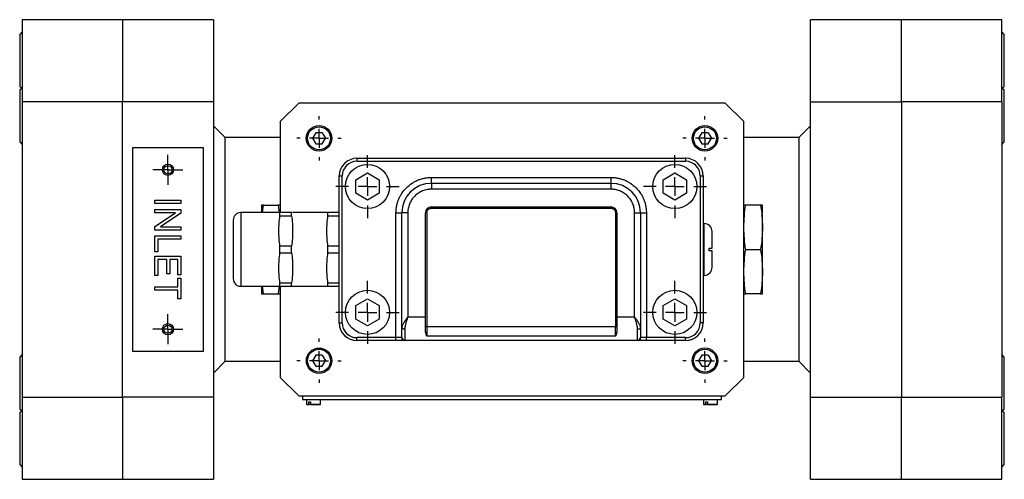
# Model space of a CAD drawing. Header units: inches. Extents: x 0.84 to 10.44, y 1.26 to 8.04.
# Tile 4 of 8: x 2.59 to 5.2, y 6.82 to 8.04. Entities that reach past the tile are written whole.
import ezdxf

# ---------------------------------------------------------------- set-up
doc = ezdxf.new("R2010")
doc.units = ezdxf.units.IN
doc.header["$MEASUREMENT"] = 0
doc.layers.add('1', color=7, linetype='Continuous')

# ---------------------------------------------------------------- blocks, each defined once
blk = doc.blocks.new('SW_CENTERMARKSYMBOL_18')
at = {"layer": '1', "color": 0}
for p, q in [((0, 0.05), (0, 0.0836)), ((-0.05, 0), (-0.0836, 0)), ((0, 0), (-0.025, 0)), ((0, 0), (0, 0.025)), ((0, 0), (0, -0.025)), ((0, 0), (0.025, 0)), ((0.05, 0), (0.0836, 0)), ((0, -0.05), (0, -0.0836))]:
    blk.add_line(p, q, dxfattribs=at)
blk = doc.blocks.new('SW_CENTERMARKSYMBOL_19')
at = {"layer": '1', "color": 0}
for p, q in [((0, 0.05), (0, 0.05875)), ((-0.05, 0), (-0.05875, 0)), ((0, 0), (-0.025, 0)), ((0, 0), (0, 0.025)), ((0, 0), (0, -0.025)), ((0, 0), (0.025, 0)), ((0.05, 0), (0.05875, 0)), ((0, -0.05), (0, -0.05875))]:
    blk.add_line(p, q, dxfattribs=at)
blk = doc.blocks.new('SW_CENTERMARKSYMBOL_20')
at = {"layer": '1', "color": 0}
for p, q in [((0, 0.05), (0, 0.05875)), ((-0.05, 0), (-0.05875, 0)), ((0, 0), (-0.025, 0)), ((0, 0), (0, 0.025)), ((0, 0), (0, -0.025)), ((0, 0), (0.025, 0)), ((0.05, 0), (0.05875, 0)), ((0, -0.05), (0, -0.05875))]:
    blk.add_line(p, q, dxfattribs=at)
blk = doc.blocks.new('SW_CENTERMARKSYMBOL_21')
at = {"layer": '1', "color": 0}
for p, q in [((0, 0.05), (0, 0.05875)), ((-0.05, 0), (-0.05875, 0)), ((0, 0), (-0.025, 0)), ((0, 0), (0, 0.025)), ((0, 0), (0, -0.025)), ((0, 0), (0.025, 0)), ((0.05, 0), (0.05875, 0)), ((0, -0.05), (0, -0.05875))]:
    blk.add_line(p, q, dxfattribs=at)
blk = doc.blocks.new('SW_CENTERMARKSYMBOL_22')
at = {"layer": '1', "color": 0}
for p, q in [((0, 0.05), (0, 0.05875)), ((-0.05, 0), (-0.05875, 0)), ((0, 0), (-0.025, 0)), ((0, 0), (0, 0.025)), ((0, 0), (0, -0.025)), ((0, 0), (0.025, 0)), ((0.05, 0), (0.05875, 0)), ((0, -0.05), (0, -0.05875))]:
    blk.add_line(p, q, dxfattribs=at)
blk = doc.blocks.new('SW_CENTERMARKSYMBOL_23')
at = {"layer": '1', "color": 0}
for p, q in [((0, 0.05), (0, 0.0836)), ((-0.05, 0), (-0.0836, 0)), ((0, 0), (-0.025, 0)), ((0, 0), (0, 0.025)), ((0, 0), (0, -0.025)), ((0, 0), (0.025, 0)), ((0.05, 0), (0.0836, 0)), ((0, -0.05), (0, -0.0836))]:
    blk.add_line(p, q, dxfattribs=at)
blk = doc.blocks.new('SW_CENTERMARKSYMBOL_24')
at = {"layer": '1', "color": 0}
for p, q in [((0, 0.05), (0, 0.0836)), ((-0.05, 0), (-0.0836, 0)), ((0, 0), (-0.025, 0)), ((0, 0), (0, 0.025)), ((0, 0), (0, -0.025)), ((0, 0), (0.025, 0)), ((0.05, 0), (0.0836, 0)), ((0, -0.05), (0, -0.0836))]:
    blk.add_line(p, q, dxfattribs=at)
blk = doc.blocks.new('SW_CENTERMARKSYMBOL_25')
at = {"layer": '1', "color": 0}
for p, q in [((0, 0.05), (0, 0.0836)), ((-0.05, 0), (-0.0836, 0)), ((0, 0), (-0.025, 0)), ((0, 0), (0, 0.025)), ((0, 0), (0, -0.025)), ((0, 0), (0.025, 0)), ((0.05, 0), (0.0836, 0)), ((0, -0.05), (0, -0.0836))]:
    blk.add_line(p, q, dxfattribs=at)
blk = doc.blocks.new('SW_CENTERMARKSYMBOL_26')
at = {"layer": '1', "color": 0}
for p, q in [((0, 0.025), (0, 0.0398)), ((-0.025, 0), (-0.0398, 0)), ((0, 0), (-0.025, 0)), ((0, 0), (0, 0.025)), ((0, 0), (0, -0.025)), ((0, 0), (0.025, 0)), ((0.025, 0), (0.0398, 0)), ((0, -0.025), (0, -0.0398))]:
    blk.add_line(p, q, dxfattribs=at)
blk = doc.blocks.new('SW_CENTERMARKSYMBOL_27')
at = {"layer": '1', "color": 0}
for p, q in [((0, 0.025), (0, 0.0398)), ((-0.025, 0), (-0.0398, 0)), ((0, 0), (-0.025, 0)), ((0, 0), (0, 0.025)), ((0, 0), (0, -0.025)), ((0, 0), (0.025, 0)), ((0.025, 0), (0.0398, 0)), ((0, -0.025), (0, -0.0398))]:
    blk.add_line(p, q, dxfattribs=at)

msp = doc.modelspace()

# ---------------------------------------------------------------- linework, layer by layer
at = {"color": 7, "linetype": 'Continuous', "lineweight": 25}
for p, q in [((2.8609, 8.0432), (2.5951, 8.0432)), ((2.5951, 8.0432), (2.5951, 7.8251)), ((3.102, 8.0432), (2.8609, 8.0432)), ((2.8609, 8.0432), (2.8609, 7.8251)), ((3.102, 8.0432), (3.102, 7.8251)), ((4.9278, 8.0432), (4.6867, 8.0432)), ((4.6867, 7.8251), (4.6867, 8.0432)), ((5.1936, 8.0432), (4.9278, 8.0432)), ((4.9278, 7.8251), (4.9278, 8.0432)), ((5.1936, 7.8251), (5.1936, 8.0432)), ((2.5951, 8.0107), (2.5883, 8.0038)), ((2.5883, 8.0038), (2.5883, 7.9974)), ((2.5883, 7.9974), (2.5883, 7.866)), ((5.2005, 8.0038), (5.1936, 8.0107)), ((5.2005, 7.9974), (5.2005, 8.0038)), ((5.2005, 7.866), (5.2005, 7.9974)), ((2.5883, 7.866), (2.5929, 7.8614)), ((2.5951, 7.8637), (2.5883, 7.8568)), ((5.2005, 7.8568), (5.1936, 7.8637)), ((5.1958, 7.8614), (5.2005, 7.866)), ((2.5883, 7.8568), (2.5883, 7.8501)), ((2.5883, 7.8501), (2.5883, 7.719)), ((5.2005, 7.8501), (5.2005, 7.8568)), ((5.2005, 7.719), (5.2005, 7.8501)), ((2.8609, 7.8251), (2.5951, 7.8251)), ((2.5951, 7.8251), (2.5951, 7.0408)), ((2.8609, 7.0408), (2.8609, 7.8251)), ((3.102, 7.8251), (2.8609, 7.8251)), ((3.102, 7.8251), (3.102, 7.0408)), ((3.3284, 7.8217), (3.2792, 7.7725)), ((4.4603, 7.8217), (3.3284, 7.8217)), ((4.5095, 7.7725), (4.4603, 7.8217)), ((4.6867, 7.8251), (4.9278, 7.8251)), ((4.6867, 7.0408), (4.6867, 7.8251)), ((5.1936, 7.8251), (4.9278, 7.8251)), ((4.9278, 7.8251), (4.9278, 7.0408)), ((5.1936, 7.8251), (5.1936, 7.0408)), ((3.1331, 7.7299), (3.102, 7.761)), ((3.2792, 7.7725), (3.2792, 7.5311)), ((4.5095, 7.0934), (4.5095, 7.7725)), ((4.6867, 7.761), (4.6556, 7.7299)), ((3.374, 7.743), (3.3655, 7.7282)), ((3.3911, 7.743), (3.374, 7.743)), ((3.3911, 7.743), (3.3996, 7.7282)), ((4.3976, 7.743), (4.3891, 7.7282)), ((4.4147, 7.743), (4.3976, 7.743)), ((4.4147, 7.743), (4.4232, 7.7282)), ((2.5883, 7.719), (2.5951, 7.7121)), ((3.2792, 7.7299), (3.1331, 7.7299)), ((3.1333, 7.433), (3.1333, 7.7297)), ((3.3655, 7.7282), (3.374, 7.7135)), ((3.374, 7.7135), (3.3911, 7.7135)), ((3.3911, 7.7135), (3.3996, 7.7282)), ((4.3891, 7.7282), (4.3976, 7.7135)), ((4.3976, 7.7135), (4.4147, 7.7135)), ((4.4147, 7.7135), (4.4232, 7.7282)), ((4.6556, 7.7299), (4.5095, 7.7299)), ((4.6554, 7.7297), (4.6554, 7.433)), ((5.1936, 7.7121), (5.2005, 7.719)), ((2.888, 7.7036), (3.075, 7.7036)), ((2.888, 7.1623), (2.888, 7.7036)), ((3.075, 7.7036), (3.075, 7.1623)), ((3.4829, 7.6751), (4.3546, 7.6751)), ((3.4829, 7.6751), (3.4829, 7.6673)), ((3.4829, 7.6673), (4.3546, 7.6673)), ((4.3561, 7.6751), (4.3545, 7.6751)), ((4.3546, 7.6751), (4.3546, 7.6673)), ((3.436, 7.238), (3.436, 7.6282)), ((3.436, 7.6282), (3.4438, 7.6282)), ((3.4438, 7.238), (3.4438, 7.6282)), ((3.4797, 7.6182), (3.511, 7.6362)), ((3.511, 7.6362), (3.5422, 7.6182)), ((4.2952, 7.6182), (4.3265, 7.6362)), ((4.3265, 7.6362), (4.3577, 7.6182)), ((4.3937, 7.6282), (4.3937, 7.238)), ((4.3937, 7.6282), (4.4015, 7.6282)), ((4.4015, 7.6282), (4.4015, 7.238)), ((3.4797, 7.5821), (3.4797, 7.6182)), ((3.5422, 7.6182), (3.5422, 7.5821)), ((3.6804, 7.6086), (3.6804, 7.6242)), ((3.6804, 7.6242), (4.1571, 7.6242)), ((4.1571, 7.6086), (3.6804, 7.6086)), ((3.6804, 7.6086), (3.6804, 7.593)), ((4.1571, 7.6086), (4.1571, 7.6242)), ((4.1571, 7.593), (4.1571, 7.6086)), ((4.2952, 7.5821), (4.2952, 7.6182)), ((4.3577, 7.6182), (4.3577, 7.5821)), ((3.511, 7.564), (3.4797, 7.5821)), ((3.5422, 7.5821), (3.511, 7.564)), ((3.6174, 7.5768), (3.6163, 7.5757)), ((3.6163, 7.5752), (3.6163, 7.5757)), ((3.636, 7.5954), (3.634, 7.5934)), ((3.636, 7.5954), (3.6368, 7.5954)), ((4.1571, 7.593), (3.6804, 7.593)), ((4.3265, 7.564), (4.2952, 7.5821)), ((4.3577, 7.5821), (4.3265, 7.564)), ((2.947, 7.5548), (2.947, 7.5639)), ((2.947, 7.5639), (3.0159, 7.5639)), ((3.0159, 7.5548), (2.947, 7.5548)), ((3.0159, 7.5639), (3.0159, 7.5548)), ((3.23, 7.5511), (3.23, 7.5311)), ((3.2324, 7.5311), (3.2349, 7.5511)), ((3.2349, 7.5511), (3.2743, 7.5511)), ((3.2743, 7.5511), (3.2767, 7.5311)), ((4.5538, 7.5511), (4.5144, 7.5511)), ((4.5587, 7.492), (4.5587, 7.5511)), ((2.947, 7.5388), (3.0159, 7.5388)), ((2.947, 7.53), (2.947, 7.5388)), ((3.0012, 7.53), (2.947, 7.53)), ((2.947, 7.4939), (3.0012, 7.53)), ((3.0159, 7.5294), (2.9618, 7.4932)), ((3.0159, 7.5388), (3.0159, 7.5294)), ((3.2759, 7.5311), (3.1749, 7.5311)), ((3.2787, 7.5222), (3.2787, 7.5311)), ((3.3096, 7.5311), (3.2787, 7.5311)), ((3.3096, 7.5222), (3.3096, 7.5311)), ((3.3124, 7.5311), (3.3096, 7.5311)), ((3.4032, 7.5311), (3.3138, 7.5311)), ((3.406, 7.5222), (3.406, 7.5311)), ((3.436, 7.5311), (3.406, 7.5311)), ((3.5866, 7.1989), (3.5866, 7.5305)), ((3.5866, 7.5305), (3.6022, 7.5305)), ((3.6022, 7.2255), (3.6022, 7.5305)), ((3.6179, 7.5305), (3.6022, 7.5305)), ((3.6179, 7.5305), (3.6179, 7.2536)), ((3.6647, 7.2536), (3.6647, 7.5305)), ((3.6685, 7.5306), (3.6685, 7.2277)), ((3.6804, 7.5461), (4.1571, 7.5461)), ((3.6804, 7.5424), (3.6804, 7.5461)), ((3.6804, 7.5424), (4.1571, 7.5424)), ((4.1571, 7.5461), (4.1571, 7.5424)), ((4.169, 7.5306), (4.169, 7.2277)), ((4.1727, 7.5305), (4.1727, 7.2536)), ((4.2196, 7.2536), (4.2196, 7.5305)), ((4.2196, 7.5305), (4.2352, 7.5305)), ((4.2352, 7.5305), (4.2352, 7.2255)), ((4.2352, 7.5305), (4.2509, 7.5305)), ((4.2509, 7.5305), (4.2509, 7.1989)), ((3.1547, 7.5109), (3.1547, 7.4331)), ((3.2787, 7.5222), (3.3096, 7.5222)), ((3.406, 7.5222), (3.436, 7.5222)), ((4.404, 7.5019), (4.4015, 7.5019)), ((2.947, 7.4845), (2.947, 7.4939)), ((3.0159, 7.4845), (2.947, 7.4845)), ((2.9618, 7.4932), (3.0159, 7.4932)), ((3.0159, 7.4932), (3.0159, 7.4845)), ((4.5587, 7.3739), (4.5587, 7.492)), ((2.947, 7.4696), (3.0159, 7.4696)), ((2.947, 7.4265), (2.947, 7.4696)), ((2.9551, 7.4604), (2.9551, 7.4265)), ((3.0159, 7.4604), (2.9551, 7.4604)), ((3.0159, 7.4696), (3.0159, 7.4604)), ((2.9551, 7.4265), (2.947, 7.4265)), ((3.1333, 7.1362), (3.1333, 7.433)), ((3.2787, 7.4243), (3.2787, 7.442)), ((3.3096, 7.442), (3.2787, 7.442)), ((3.2787, 7.4243), (3.3096, 7.4243)), ((3.3096, 7.4243), (3.3096, 7.442)), ((3.406, 7.4243), (3.406, 7.442)), ((3.436, 7.442), (3.406, 7.442)), ((3.406, 7.4243), (3.436, 7.4243)), ((4.4177, 7.4294), (4.4177, 7.4369)), ((4.5144, 7.433), (4.5538, 7.433)), ((4.6554, 7.433), (4.6554, 7.1362)), ((2.947, 7.4155), (3.0159, 7.4155)), ((2.947, 7.364), (2.947, 7.4155)), ((2.9551, 7.4064), (2.9551, 7.364)), ((2.9786, 7.4064), (2.9551, 7.4064)), ((2.9786, 7.3682), (2.9786, 7.4064)), ((2.9867, 7.4064), (2.9867, 7.3682)), ((3.0078, 7.4064), (2.9867, 7.4064)), ((3.0078, 7.3657), (3.0078, 7.4064)), ((3.0159, 7.4155), (3.0159, 7.3657)), ((2.9867, 7.3682), (2.9786, 7.3682)), ((4.5587, 7.3148), (4.5587, 7.3739)), ((2.9551, 7.364), (2.947, 7.364)), ((3.0159, 7.3657), (3.0078, 7.3657)), ((3.0078, 7.3566), (3.0159, 7.3566)), ((3.0078, 7.3339), (3.0078, 7.3566)), ((3.0159, 7.3566), (3.0159, 7.302)), ((3.2787, 7.3352), (3.2787, 7.344)), ((3.3096, 7.344), (3.2787, 7.344)), ((3.3096, 7.3352), (3.3096, 7.344)), ((3.406, 7.3352), (3.406, 7.344)), ((3.436, 7.344), (3.406, 7.344)), ((4.4015, 7.3644), (4.404, 7.3644)), ((2.947, 7.3339), (3.0078, 7.3339)), ((2.947, 7.3248), (2.947, 7.3339)), ((3.0078, 7.3248), (2.947, 7.3248)), ((3.0078, 7.302), (3.0078, 7.3248)), ((3.1749, 7.3352), (3.2745, 7.3352)), ((3.23, 7.3352), (3.23, 7.3148)), ((3.2349, 7.3148), (3.2324, 7.3352)), ((3.2349, 7.3148), (3.2743, 7.3148)), ((3.2768, 7.3352), (3.2743, 7.3148)), ((3.2759, 7.3352), (3.2787, 7.3352)), ((3.2787, 7.3352), (3.3096, 7.3352)), ((3.2792, 7.3352), (3.2792, 7.0934)), ((3.3124, 7.3352), (3.4018, 7.3352)), ((3.4032, 7.3352), (3.406, 7.3352)), ((3.406, 7.3352), (3.436, 7.3352)), ((4.5538, 7.3148), (4.5144, 7.3148)), ((3.0159, 7.302), (3.0078, 7.302)), ((3.4797, 7.2842), (3.511, 7.3022)), ((3.511, 7.3022), (3.5422, 7.2842)), ((4.2952, 7.2842), (4.3265, 7.3022)), ((4.3265, 7.3022), (4.3577, 7.2842)), ((3.4797, 7.2481), (3.4797, 7.2842)), ((3.5422, 7.2842), (3.5422, 7.2481)), ((4.2952, 7.2481), (4.2952, 7.2842)), ((4.3577, 7.2842), (4.3577, 7.2481)), ((3.436, 7.238), (3.4438, 7.238)), ((3.511, 7.23), (3.4797, 7.2481)), ((3.5422, 7.2481), (3.511, 7.23)), ((3.6647, 7.2536), (3.6179, 7.2536)), ((3.6647, 7.2188), (3.6647, 7.2536)), ((4.2196, 7.2536), (4.1727, 7.2536)), ((4.1727, 7.2536), (4.1727, 7.2188)), ((4.3265, 7.23), (4.2952, 7.2481)), ((4.3577, 7.2481), (4.3265, 7.23)), ((4.4015, 7.238), (4.3937, 7.238)), ((4.4015, 7.2366), (4.4015, 7.2381)), ((3.6101, 7.2214), (3.6101, 7.1918)), ((4.169, 7.2277), (3.6685, 7.2277)), ((3.6685, 7.2277), (3.6685, 7.2028)), ((4.169, 7.2028), (4.169, 7.2277)), ((4.2274, 7.1918), (4.2274, 7.2214)), ((3.5866, 7.1989), (3.4829, 7.1989)), ((3.4829, 7.1911), (3.4829, 7.1989)), ((3.5866, 7.1911), (3.4829, 7.1911)), ((3.6013, 7.1989), (3.5866, 7.1989)), ((3.5866, 7.1911), (3.5866, 7.1989)), ((4.2289, 7.1911), (3.6086, 7.1911)), ((4.169, 7.2028), (3.6685, 7.2028)), ((4.2509, 7.1989), (4.2362, 7.1989)), ((4.2509, 7.1911), (4.2509, 7.1989)), ((4.3546, 7.1989), (4.2509, 7.1989)), ((4.3546, 7.1911), (4.2509, 7.1911)), ((4.3546, 7.1911), (4.3546, 7.1989)), ((3.075, 7.1623), (2.888, 7.1623)), ((2.5951, 7.1538), (2.5883, 7.1469)), ((2.5883, 7.1469), (2.5883, 7.0091)), ((3.102, 7.105), (3.1331, 7.1361)), ((3.1331, 7.1361), (3.2792, 7.1361)), ((3.374, 7.1524), (3.3655, 7.1377)), ((3.3655, 7.1377), (3.374, 7.1229)), ((3.3911, 7.1524), (3.374, 7.1524)), ((3.3911, 7.1524), (3.3996, 7.1377)), ((3.3911, 7.1229), (3.3996, 7.1377)), ((4.3976, 7.1524), (4.3891, 7.1377)), ((4.3891, 7.1377), (4.3976, 7.1229)), ((4.4147, 7.1524), (4.3976, 7.1524)), ((4.4147, 7.1524), (4.4232, 7.1377)), ((4.4147, 7.1229), (4.4232, 7.1377)), ((4.5095, 7.1361), (4.6556, 7.1361)), ((4.6556, 7.1361), (4.6867, 7.105)), ((5.2005, 7.1469), (5.1936, 7.1538)), ((5.2005, 7.0091), (5.2005, 7.1469)), ((3.374, 7.1229), (3.3911, 7.1229)), ((4.3976, 7.1229), (4.4147, 7.1229)), ((3.2792, 7.0934), (3.3284, 7.0442)), ((4.4603, 7.0442), (4.5095, 7.0934)), ((2.5951, 7.0408), (2.8609, 7.0408)), ((2.5951, 7.0408), (2.5951, 6.8227)), ((2.8609, 7.0408), (2.8609, 6.8227)), ((3.102, 7.0408), (2.8609, 7.0408)), ((3.102, 7.0408), (3.102, 6.8227)), ((3.3284, 7.0442), (4.4603, 7.0442)), ((3.3383, 7.0442), (3.3383, 7.0343)), ((3.3383, 7.0343), (4.4505, 7.0343)), ((3.3491, 7.0343), (3.3491, 7.0225)), ((3.3556, 7.0284), (3.3597, 7.0284)), ((3.3556, 7.0225), (3.3556, 7.0284)), ((3.3597, 7.0284), (3.3597, 7.0225)), ((3.3865, 7.0225), (3.3865, 7.0343)), ((4.4022, 7.0343), (4.4022, 7.0225)), ((4.4087, 7.0284), (4.4128, 7.0284)), ((4.4087, 7.0225), (4.4087, 7.0284)), ((4.4128, 7.0284), (4.4128, 7.0225)), ((4.4396, 7.0225), (4.4396, 7.0343)), ((4.4505, 7.0343), (4.4505, 7.0442)), ((4.6867, 7.0408), (4.9278, 7.0408)), ((4.6867, 6.8227), (4.6867, 7.0408)), ((4.9278, 7.0408), (5.1936, 7.0408)), ((4.9278, 6.8227), (4.9278, 7.0408)), ((5.1936, 6.8227), (5.1936, 7.0408)), ((2.5883, 7.0091), (2.5951, 7.0022)), ((2.5929, 7.0045), (2.5883, 6.9999)), ((3.3491, 7.0225), (3.35, 7.0215)), ((3.3491, 7.0225), (3.3556, 7.0225)), ((3.35, 7.0215), (3.3561, 7.0215)), ((3.3602, 7.0215), (3.3561, 7.0215)), ((3.3597, 7.0225), (3.3865, 7.0225)), ((3.3602, 7.0215), (3.3855, 7.0215)), ((3.3855, 7.0215), (3.3865, 7.0225)), ((4.4022, 7.0225), (4.4032, 7.0215)), ((4.4022, 7.0225), (4.4087, 7.0225)), ((4.4032, 7.0215), (4.4092, 7.0215)), ((4.4134, 7.0215), (4.4092, 7.0215)), ((4.4128, 7.0225), (4.4396, 7.0225)), ((4.4134, 7.0215), (4.4387, 7.0215)), ((4.4387, 7.0215), (4.4396, 7.0225)), ((5.1936, 7.0022), (5.2005, 7.0091)), ((5.2005, 6.9999), (5.1958, 7.0045)), ((2.5883, 6.9999), (2.5883, 6.8621)), ((5.2005, 6.999), (5.2005, 6.9999)), ((5.2005, 6.8621), (5.2005, 6.999)), ((2.5883, 6.8621), (2.5951, 6.8552)), ((5.1936, 6.8552), (5.2005, 6.8621)), ((2.5951, 6.8227), (2.8609, 6.8227)), ((2.8609, 6.8227), (3.102, 6.8227)), ((4.6867, 6.8227), (4.9278, 6.8227)), ((4.9278, 6.8227), (5.1936, 6.8227))]:
    msp.add_line(p, q, dxfattribs=at)
at = {"color": 8, "linetype": 'Continuous', "lineweight": 25}
for p, q in [((3.1749, 7.5311), (3.1749, 7.3352)), ((4.404, 7.3644), (4.404, 7.5019))]:
    msp.add_line(p, q, dxfattribs=at)
at = {"color": 7, "linetype": 'Continuous', "lineweight": 25, "flags": 128}
for points in [[(4.4015, 7.6281), (4.4006, 7.6373), (4.398, 7.6459)], [(3.6101, 7.2214), (3.6085, 7.2215), (3.6071, 7.2217), (3.6057, 7.2221), (3.6045, 7.2226), (3.6036, 7.2232), (3.6028, 7.2239), (3.6024, 7.2247), (3.6022, 7.2255)], [(4.2274, 7.2214), (4.2289, 7.2215), (4.2304, 7.2217), (4.2318, 7.2221), (4.2329, 7.2226), (4.2339, 7.2232), (4.2346, 7.2239), (4.2351, 7.2247), (4.2352, 7.2255)], [(4.3545, 7.1911), (4.3637, 7.192), (4.3722, 7.1946)]]:
    msp.add_lwpolyline(points, dxfattribs=at)
at = {"color": 7, "linetype": 'Continuous', "lineweight": 25}
for centre, radius in [((3.3825, 7.7282), 0.0338), ((3.3825, 7.7282), 0.0303), ((4.4062, 7.7282), 0.0338), ((4.4062, 7.7282), 0.0303), ((2.9815, 7.6446), 0.0148), ((2.9815, 7.6446), 0.0108), ((3.511, 7.6001), 0.0586), ((4.3265, 7.6001), 0.0586), ((3.511, 7.2661), 0.0586), ((4.3265, 7.2661), 0.0586), ((2.9815, 7.2213), 0.0148), ((2.9815, 7.2213), 0.0108), ((3.3825, 7.1377), 0.0337), ((3.3825, 7.1377), 0.0303), ((4.4062, 7.1377), 0.0338), ((4.4062, 7.1377), 0.0303)]:
    msp.add_circle(centre, radius, dxfattribs=at)
for centre, radius, start, end in [((3.483, 7.6281), 0.047, 90, 180), ((3.4829, 7.6282), 0.0469, 90, 180), ((4.3546, 7.6282), 0.0469, 0, 90), ((3.6804, 7.5305), 0.0781, 90, 180), ((4.1571, 7.5305), 0.0781, 0, 90), ((3.1749, 7.5109), 0.0202, 90, 180), ((3.6804, 7.5305), 0.0156, 90, 180), ((3.6676, 7.4768), 0.0538, 89.0014, 92.9983), ((4.1571, 7.5305), 0.0156, 0, 90), ((4.1699, 7.4768), 0.0538, 87.0017, 90.9986), ((4.404, 7.4806), 0.0213, 0, 90), ((4.404, 7.3856), 0.0213, 270, 0), ((3.1749, 7.3554), 0.0202, 180, 270), ((3.483, 7.2381), 0.047, 180, 270), ((3.4829, 7.238), 0.0469, 180, 270), ((4.3546, 7.238), 0.0469, 270, 0), ((3.6676, 7.1739), 0.0538, 89.0014, 92.9983), ((4.1699, 7.1739), 0.0538, 87.0017, 90.9986), ((3.6088, 7.1987), 0.00758, 178.2259, 268.1086), ((3.61, 7.1996), 0.00777, 180.3215, 270.3179), ((4.2275, 7.1996), 0.00777, 269.6821, 359.6785), ((4.2286, 7.1987), 0.00758, 271.8914, 1.7741)]:
    msp.add_arc(centre, radius, start, end, dxfattribs=at)
for points in [[(3.4829, 7.6673), (3.4613, 7.6673), (3.4438, 7.6498), (3.4438, 7.6282)], [(4.3937, 7.6282), (4.3937, 7.6498), (4.3762, 7.6673), (4.3546, 7.6673)], [(3.2787, 7.5311), (3.2769, 7.5311), (3.2759, 7.5311), (3.2759, 7.5311)], [(3.406, 7.5311), (3.4042, 7.5311), (3.4032, 7.5311), (3.4032, 7.5311)], [(3.2787, 7.442), (3.2769, 7.4554), (3.2749, 7.4821), (3.2769, 7.5089), (3.2787, 7.5222)], [(3.3096, 7.5222), (3.3114, 7.5089), (3.3134, 7.4821), (3.3114, 7.4554), (3.3096, 7.442)], [(3.406, 7.442), (3.4042, 7.4554), (3.4021, 7.4821), (3.4042, 7.5089), (3.406, 7.5222)], [(3.2787, 7.344), (3.2769, 7.3574), (3.2749, 7.3841), (3.2769, 7.4109), (3.2787, 7.4243)], [(3.3096, 7.4243), (3.3114, 7.4109), (3.3134, 7.3841), (3.3114, 7.3574), (3.3096, 7.344)], [(3.406, 7.344), (3.4042, 7.3574), (3.4021, 7.3841), (3.4042, 7.4109), (3.406, 7.4243)], [(3.3096, 7.3352), (3.3114, 7.3352), (3.3124, 7.3352), (3.3124, 7.3352)], [(3.4438, 7.238), (3.4438, 7.2164), (3.4613, 7.1989), (3.4829, 7.1989)], [(4.3546, 7.1989), (4.3762, 7.1989), (4.3937, 7.2164), (4.3937, 7.238)], [(3.6022, 7.1995), (3.6022, 7.202), (3.6022, 7.2115), (3.6022, 7.2255)], [(4.2352, 7.2255), (4.2352, 7.2115), (4.2352, 7.202), (4.2352, 7.1995)], [(3.6013, 7.1989), (3.6019, 7.1989), (3.6022, 7.1991), (3.6022, 7.1995)], [(4.2352, 7.1995), (4.2352, 7.1991), (4.2356, 7.1989), (4.2362, 7.1989)], [(3.3561, 7.0215), (3.3559, 7.0218), (3.3558, 7.0222), (3.3556, 7.0225)], [(3.3597, 7.0225), (3.3599, 7.0222), (3.36, 7.0218), (3.3602, 7.0215)], [(4.4092, 7.0215), (4.4091, 7.0218), (4.4089, 7.0222), (4.4087, 7.0225)], [(4.4128, 7.0225), (4.413, 7.0222), (4.4132, 7.0218), (4.4134, 7.0215)]]:
    msp.add_open_spline(points, degree=3, dxfattribs=at)
for points, knots in [([(3.5866, 7.5305), (3.5866, 7.5315), (3.5866, 7.5334), (3.5868, 7.5362), (3.587, 7.5391), (3.5873, 7.5419), (3.5877, 7.5447), (3.5885, 7.5496), (3.5901, 7.5564), (3.5931, 7.5652), (3.597, 7.5737), (3.6034, 7.5847), (3.6136, 7.5973), (3.6261, 7.6074), (3.6372, 7.6139), (3.6457, 7.6178), (3.6544, 7.6207), (3.6622, 7.6226), (3.6689, 7.6236), (3.6746, 7.6241), (3.6785, 7.6242), (3.6804, 7.6242)], [0, 0, 0, 0, 0.019453, 0.038872, 0.058274, 0.077679, 0.097104, 0.116567, 0.178313, 0.240094, 0.304414, 0.368769, 0.500007, 0.631244, 0.695564, 0.75992, 0.821666, 0.883447, 0.922314, 0.961117, 1, 1, 1, 1]), ([(4.1571, 7.6242), (4.1581, 7.6242), (4.16, 7.6242), (4.1628, 7.6241), (4.1657, 7.6239), (4.1685, 7.6236), (4.1714, 7.6232), (4.1762, 7.6224), (4.1831, 7.6207), (4.1918, 7.6178), (4.2003, 7.6139), (4.2113, 7.6074), (4.2239, 7.5973), (4.2341, 7.5847), (4.2405, 7.5737), (4.2444, 7.5652), (4.2474, 7.5564), (4.2492, 7.5487), (4.2502, 7.5419), (4.2508, 7.5362), (4.2508, 7.5324), (4.2509, 7.5305)], [0, 0, 0, 0, 0.019453, 0.038872, 0.058274, 0.077679, 0.097104, 0.116567, 0.178313, 0.240094, 0.304414, 0.368769, 0.500007, 0.631244, 0.695564, 0.75992, 0.821666, 0.883447, 0.922314, 0.961117, 1, 1, 1, 1]), ([(3.6804, 7.593), (3.6796, 7.593), (3.6781, 7.593), (3.6758, 7.5928), (3.6735, 7.5926), (3.6712, 7.5923), (3.6677, 7.5918), (3.6631, 7.5907), (3.6572, 7.5887), (3.6516, 7.5861), (3.6442, 7.5818), (3.6359, 7.575), (3.6291, 7.5666), (3.6248, 7.5593), (3.6222, 7.5536), (3.6202, 7.5478), (3.619, 7.5426), (3.6183, 7.5381), (3.6179, 7.5343), (3.6179, 7.5318), (3.6179, 7.5305)], [0, 0, 0, 0, 0.023336, 0.046629, 0.069911, 0.093212, 0.116565, 0.178302, 0.240092, 0.304403, 0.368768, 0.500006, 0.631244, 0.695555, 0.759919, 0.821657, 0.883446, 0.92231, 0.961113, 1, 1, 1, 1]), ([(4.2196, 7.5305), (4.2196, 7.5313), (4.2196, 7.5328), (4.2195, 7.5351), (4.2193, 7.5373), (4.219, 7.5396), (4.2184, 7.5431), (4.2173, 7.5478), (4.2153, 7.5536), (4.2127, 7.5593), (4.2084, 7.5666), (4.2016, 7.575), (4.1933, 7.5818), (4.1859, 7.5861), (4.1802, 7.5887), (4.1744, 7.5907), (4.1692, 7.5919), (4.1647, 7.5926), (4.1609, 7.5929), (4.1584, 7.593), (4.1571, 7.593)], [0, 0, 0, 0, 0.023336, 0.046629, 0.069911, 0.093212, 0.116565, 0.178302, 0.240092, 0.304403, 0.368768, 0.500006, 0.631244, 0.695555, 0.759919, 0.821657, 0.883446, 0.92231, 0.961113, 1, 1, 1, 1]), ([(3.2349, 7.5511), (3.2334, 7.5511), (3.2321, 7.5511), (3.2304, 7.5511), (3.23, 7.5511), (3.23, 7.5511)], [0, 0, 0, 0, 0.5, 0.5, 1, 1, 1, 1]), ([(3.2792, 7.5511), (3.2792, 7.5511), (3.2787, 7.5511), (3.2771, 7.5511), (3.2758, 7.5511), (3.2743, 7.5511)], [0, 0, 0, 0, 0.5, 0.5, 1, 1, 1, 1]), ([(4.5095, 7.492), (4.5095, 7.5019), (4.51, 7.5118), (4.5117, 7.5315), (4.5129, 7.5413), (4.5144, 7.5511)], [0, 0, 0, 0, 0.5, 0.5, 1, 1, 1, 1]), ([(4.5144, 7.5511), (4.5129, 7.5511), (4.5117, 7.5511), (4.51, 7.5511), (4.5095, 7.5511), (4.5095, 7.5511)], [0, 0, 0, 0, 0.5, 0.5, 1, 1, 1, 1]), ([(4.5538, 7.5511), (4.5553, 7.5413), (4.5566, 7.5315), (4.5583, 7.5118), (4.5587, 7.5019), (4.5587, 7.492)], [0, 0, 0, 0, 0.5, 0.5, 1, 1, 1, 1]), ([(4.5587, 7.5511), (4.5587, 7.5511), (4.5583, 7.5511), (4.5566, 7.5511), (4.5553, 7.5511), (4.5538, 7.5511)], [0, 0, 0, 0, 0.5, 0.5, 1, 1, 1, 1]), ([(3.6685, 7.5306), (3.6685, 7.5309), (3.6685, 7.5316), (3.6687, 7.5326), (3.6689, 7.5338), (3.6695, 7.5354), (3.6704, 7.5372), (3.6719, 7.539), (3.6737, 7.5405), (3.6756, 7.5415), (3.6775, 7.5421), (3.679, 7.5424), (3.6799, 7.5424), (3.6804, 7.5424)], [0, 0, 0, 0, 0.052807, 0.110427, 0.172871, 0.240209, 0.391537, 0.500059, 0.608835, 0.759895, 0.848708, 0.928714, 1, 1, 1, 1]), ([(4.1571, 7.5424), (4.1574, 7.5424), (4.1581, 7.5424), (4.1592, 7.5423), (4.1603, 7.542), (4.162, 7.5415), (4.1638, 7.5405), (4.1655, 7.539), (4.167, 7.5372), (4.1681, 7.5353), (4.1687, 7.5334), (4.1689, 7.532), (4.169, 7.531), (4.169, 7.5306)], [0, 0, 0, 0, 0.0526564, 0.110223, 0.1727067, 0.2401754, 0.3912257, 0.5000115, 0.6085238, 0.7598619, 0.8485207, 0.9285346, 1, 1, 1, 1]), ([(4.4252, 7.4369), (4.4252, 7.4488), (4.4252, 7.4599), (4.4252, 7.4761), (4.4252, 7.4806), (4.4252, 7.4806)], [0, 0, 0, 0, 0.5, 0.5, 1, 1, 1, 1]), ([(4.5144, 7.433), (4.5129, 7.4428), (4.5117, 7.4526), (4.51, 7.4723), (4.5095, 7.4821), (4.5095, 7.492)], [0, 0, 0, 0, 0.5, 0.5, 1, 1, 1, 1]), ([(4.5587, 7.492), (4.5587, 7.4821), (4.5583, 7.4723), (4.5566, 7.4526), (4.5553, 7.4428), (4.5538, 7.433)], [0, 0, 0, 0, 0.5, 0.5, 1, 1, 1, 1]), ([(3.1547, 7.4331), (3.1547, 7.4125), (3.1547, 7.3927), (3.1547, 7.3636), (3.1547, 7.3554), (3.1547, 7.3554)], [0, 0, 0, 0, 0.5, 0.5, 1, 1, 1, 1]), ([(4.4177, 7.4369), (4.4189, 7.4369), (4.42, 7.4369), (4.4218, 7.4369), (4.4226, 7.4369), (4.4246, 7.4369), (4.4252, 7.4369), (4.4252, 7.4369)], [0, 0, 0, 0, 0.25, 0.25, 0.5, 0.5, 1, 1, 1, 1]), ([(4.4252, 7.4294), (4.4252, 7.4294), (4.4251, 7.4294), (4.4244, 7.4294), (4.4239, 7.4294), (4.422, 7.4294), (4.4201, 7.4294), (4.4177, 7.4294)], [0, 0, 0, 0, 0.25, 0.25, 0.5, 0.5, 1, 1, 1, 1]), ([(4.4252, 7.3856), (4.4252, 7.3856), (4.4252, 7.3901), (4.4252, 7.4063), (4.4252, 7.4175), (4.4252, 7.4294)], [0, 0, 0, 0, 0.5, 0.5, 1, 1, 1, 1]), ([(4.5095, 7.3739), (4.5095, 7.3838), (4.51, 7.3937), (4.5117, 7.4133), (4.5129, 7.4232), (4.5144, 7.433)], [0, 0, 0, 0, 0.5, 0.5, 1, 1, 1, 1]), ([(4.5538, 7.433), (4.5553, 7.4232), (4.5566, 7.4133), (4.5583, 7.3937), (4.5587, 7.3838), (4.5587, 7.3739)], [0, 0, 0, 0, 0.5, 0.5, 1, 1, 1, 1]), ([(4.5144, 7.3148), (4.5129, 7.3246), (4.5117, 7.3345), (4.51, 7.3541), (4.5095, 7.364), (4.5095, 7.3739)], [0, 0, 0, 0, 0.5, 0.5, 1, 1, 1, 1]), ([(4.5587, 7.3739), (4.5587, 7.364), (4.5583, 7.3541), (4.5566, 7.3345), (4.5553, 7.3246), (4.5538, 7.3148)], [0, 0, 0, 0, 0.5, 0.5, 1, 1, 1, 1]), ([(3.23, 7.3148), (3.23, 7.3148), (3.2304, 7.3148), (3.2321, 7.3148), (3.2334, 7.3148), (3.2349, 7.3148)], [0, 0, 0, 0, 0.5, 0.5, 1, 1, 1, 1]), ([(3.2743, 7.3148), (3.2758, 7.3148), (3.2771, 7.3148), (3.2787, 7.3148), (3.2792, 7.3148), (3.2792, 7.3148)], [0, 0, 0, 0, 0.5, 0.5, 1, 1, 1, 1]), ([(4.5095, 7.3148), (4.5095, 7.3148), (4.51, 7.3148), (4.5117, 7.3148), (4.5129, 7.3148), (4.5144, 7.3148)], [0, 0, 0, 0, 0.5, 0.5, 1, 1, 1, 1]), ([(4.5538, 7.3148), (4.5553, 7.3148), (4.5566, 7.3148), (4.5583, 7.3148), (4.5587, 7.3148), (4.5587, 7.3148)], [0, 0, 0, 0, 0.5, 0.5, 1, 1, 1, 1]), ([(3.6179, 7.2536), (3.6174, 7.2531), (3.6166, 7.252), (3.6154, 7.2504), (3.6143, 7.2489), (3.6133, 7.2476), (3.6124, 7.2463), (3.6116, 7.2452), (3.6108, 7.2441), (3.6101, 7.2431), (3.6096, 7.2423), (3.609, 7.2415), (3.6086, 7.2408), (3.6082, 7.2403), (3.6079, 7.2398), (3.6077, 7.2394), (3.6075, 7.2391), (3.6074, 7.239), (3.6066, 7.2377), (3.6052, 7.2353), (3.6039, 7.2324), (3.603, 7.2302), (3.6026, 7.2288), (3.6023, 7.2272), (3.6023, 7.2262), (3.6022, 7.2255)], [0, 0, 0, 0, 0.0561198, 0.1087671, 0.1580127, 0.2039115, 0.2465047, 0.2858198, 0.3218724, 0.3546676, 0.3842012, 0.4104621, 0.4334339, 0.4530972, 0.469431, 0.4824151, 0.492034, 0.4982727, 0.5011172, 0.6244054, 0.7502256, 0.812152, 0.8750232, 0.9143586, 1, 1, 1, 1]), ([(3.6179, 7.2536), (3.6177, 7.2531), (3.6172, 7.2517), (3.6163, 7.249), (3.6151, 7.2453), (3.6137, 7.2412), (3.6125, 7.237), (3.6115, 7.2331), (3.6108, 7.2295), (3.6103, 7.2265), (3.6101, 7.2239), (3.6101, 7.2222), (3.6101, 7.2214)], [0, 0, 0, 0, 0.046628, 0.125031, 0.250332, 0.385259, 0.500578, 0.630246, 0.749651, 0.835735, 0.91911, 1, 1, 1, 1]), ([(4.2274, 7.2214), (4.2274, 7.2219), (4.2274, 7.2229), (4.2273, 7.2244), (4.2272, 7.2259), (4.227, 7.2275), (4.2266, 7.2299), (4.226, 7.2331), (4.225, 7.237), (4.2237, 7.2412), (4.2224, 7.2453), (4.2212, 7.249), (4.2202, 7.2517), (4.2198, 7.2531), (4.2196, 7.2536)], [0, 0, 0, 0, 0.04825, 0.097363, 0.147389, 0.198378, 0.250374, 0.369761, 0.499438, 0.614741, 0.749676, 0.874973, 0.953379, 1, 1, 1, 1]), ([(4.2352, 7.2255), (4.2352, 7.2258), (4.2352, 7.2265), (4.2351, 7.2275), (4.2349, 7.2286), (4.2346, 7.2297), (4.2342, 7.2308), (4.2335, 7.2326), (4.2322, 7.2353), (4.2308, 7.2378), (4.2298, 7.2393), (4.2292, 7.2403), (4.2283, 7.2418), (4.2268, 7.2439), (4.2249, 7.2466), (4.2224, 7.2499), (4.2206, 7.2523), (4.2196, 7.2536)], [0, 0, 0, 0, 0.043024, 0.085359, 0.12712, 0.168405, 0.209294, 0.249847, 0.375777, 0.498984, 0.50988, 0.541323, 0.593059, 0.664795, 0.756367, 0.867909, 1, 1, 1, 1]), ([(3.6685, 7.2028), (3.6683, 7.2032), (3.668, 7.204), (3.6675, 7.2052), (3.667, 7.2065), (3.6665, 7.2081), (3.6659, 7.2101), (3.6654, 7.2122), (3.665, 7.2145), (3.6648, 7.2166), (3.6648, 7.2181), (3.6647, 7.2188)], [0, 0, 0, 0, 0.103438, 0.18667, 0.249696, 0.381921, 0.499629, 0.640136, 0.770202, 0.890058, 1, 1, 1, 1]), ([(4.1727, 7.2188), (4.1727, 7.2183), (4.1727, 7.2174), (4.1726, 7.216), (4.1724, 7.2145), (4.1722, 7.213), (4.1719, 7.2115), (4.1715, 7.2099), (4.171, 7.2081), (4.1704, 7.2063), (4.1697, 7.2045), (4.1693, 7.2034), (4.169, 7.2028)], [0, 0, 0, 0, 0.072212, 0.148782, 0.229807, 0.315373, 0.405551, 0.500401, 0.618084, 0.750325, 0.85242, 1, 1, 1, 1]), ([(3.6086, 7.1911), (3.6084, 7.1911), (3.6081, 7.1911), (3.6075, 7.1911), (3.6068, 7.1911), (3.6061, 7.1911), (3.6048, 7.1911), (3.6029, 7.1911), (3.6001, 7.1911), (3.5969, 7.1911), (3.5939, 7.1911), (3.5912, 7.1911), (3.5889, 7.1911), (3.5874, 7.1911), (3.5866, 7.1911)], [0, 0, 0, 0, 0.048984, 0.097724, 0.14639, 0.195159, 0.244202, 0.372023, 0.500031, 0.627852, 0.755859, 0.837333, 0.918445, 1, 1, 1, 1]), ([(3.6101, 7.1918), (3.61, 7.1917), (3.61, 7.1916), (3.6099, 7.1914), (3.6097, 7.1913), (3.6094, 7.1912), (3.6091, 7.1911), (3.6088, 7.1911), (3.6086, 7.1911)], [0, 0, 0, 0, 0.168935, 0.33636, 0.502722, 0.668475, 0.834081, 1, 1, 1, 1]), ([(4.2289, 7.1911), (4.2287, 7.1911), (4.2284, 7.1911), (4.2281, 7.1912), (4.2278, 7.1913), (4.2276, 7.1914), (4.2274, 7.1916), (4.2274, 7.1917), (4.2274, 7.1918)], [0, 0, 0, 0, 0.1659192, 0.3315248, 0.4972784, 0.6636401, 0.8310651, 1, 1, 1, 1]), ([(4.2509, 7.1911), (4.2504, 7.1911), (4.2495, 7.1911), (4.2481, 7.1911), (4.2467, 7.1911), (4.2453, 7.1911), (4.2433, 7.1911), (4.2406, 7.1911), (4.2374, 7.1911), (4.2346, 7.1911), (4.2324, 7.1911), (4.2309, 7.1911), (4.2297, 7.1911), (4.2292, 7.1911), (4.2289, 7.1911)], [0, 0, 0, 0, 0.048984, 0.097724, 0.14639, 0.195159, 0.244202, 0.372023, 0.500031, 0.627852, 0.755859, 0.837333, 0.918445, 1, 1, 1, 1])]:
    msp.add_open_spline(points, degree=3, knots=knots, dxfattribs=at)

# ---------------------------------------------------------------- block references
at = {"layer": '1', "color": 7}
for name, p in [('SW_CENTERMARKSYMBOL_20', (3.3825, 7.7282)), ('SW_CENTERMARKSYMBOL_19', (4.4062, 7.7282)), ('SW_CENTERMARKSYMBOL_26', (2.9815, 7.6446)), ('SW_CENTERMARKSYMBOL_23', (3.511, 7.6001)), ('SW_CENTERMARKSYMBOL_25', (4.3265, 7.6001)), ('SW_CENTERMARKSYMBOL_18', (3.511, 7.2661)), ('SW_CENTERMARKSYMBOL_24', (4.3265, 7.2661)), ('SW_CENTERMARKSYMBOL_27', (2.9815, 7.2213)), ('SW_CENTERMARKSYMBOL_21', (3.3825, 7.1377)), ('SW_CENTERMARKSYMBOL_22', (4.4062, 7.1377))]:
    msp.add_blockref(name, p, dxfattribs=at)

doc.saveas('drawing.dxf')
